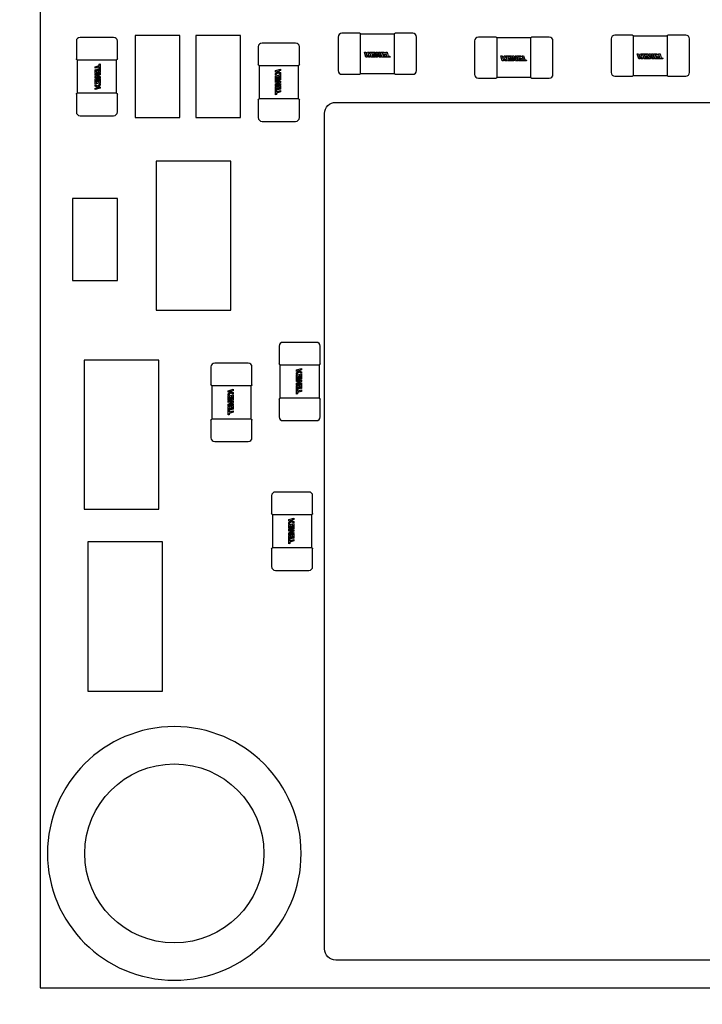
# Model space of a CAD drawing. Header units: millimetres. Extents: x 4 to 585, y 130 to 416.
# Tile 22 of 100: x 319 to 328, y 148 to 162. Entities that reach past the tile are written whole.
import ezdxf

# ---------------------------------------------------------------- set-up
doc = ezdxf.new("R2010")
doc.units = ezdxf.units.MM
doc.header["$LTSCALE"] = 0.75
doc.layers.add('Dimensions', color=7, linetype='Continuous', lineweight=13)
doc.layers.add('Visible', color=7, linetype='Continuous', lineweight=25)
doc.styles.get("Standard").update_dxf_attribs({"font": 'cour.ttf'})
doc.dimstyles.new('ISO-25', dxfattribs={"dimtxt": 2.5, "dimasz": 2.5, "dimexe": 1.5, "dimexo": 1.5, "dimgap": 1, "dimtad": 1, "dimdec": 1, "dimdsep": 46, "dimtxsty": 'Standard', "dimcen": 0, "dimclrd": 256, "dimclre": 256, "dimclrt": 256, "dimazin": 2, "dimtp": 0.1, "dimtm": 0.1, "dimtfac": 0.72, "dimtdec": 1, "dimtmove": 0, "dimatfit": 3, "dimfxl": 1, "dimarcsym": 0})

# ---------------------------------------------------------------- blocks, each defined once
blk = doc.blocks.new('*D62')
at = {"layer": 'Defpoints', "color": 0, "transparency": 16777216}
for p in [(319.196398, 148.686599), (319.196398, 141.436112)]:
    blk.add_point(p, dxfattribs=at)
at = {"layer": 'Dimensions', "lineweight": -2, "transparency": 16777216}
blk.add_line((319.196398, 147.186599), (319.196398, 138.788676), dxfattribs=at)
at = {"layer": 'Dimensions', "transparency": 16777216, "insert": (316.791484, 139.612394), "char_height": 2.5, "attachment_point": 5, "rotation": 90}
blk.add_mtext('0', dxfattribs=at)
blk = doc.blocks.new('*D63')
at = {"layer": 'Defpoints', "color": 0, "transparency": 16777216}
for p in [(311.660402, 148.686599), (319.196398, 148.686599)]:
    blk.add_point(p, dxfattribs=at)
at = {"layer": 'Dimensions', "lineweight": -2, "transparency": 16777216}
blk.add_line((317.696398, 148.686599), (309.012966, 148.686599), dxfattribs=at)
at = {"layer": 'Dimensions', "transparency": 16777216, "insert": (309.836684, 151.091513), "char_height": 2.5, "attachment_point": 5}
blk.add_mtext('0', dxfattribs=at)
blk = doc.blocks.new('*D64')
at = {"layer": 'Defpoints', "color": 0, "transparency": 16777216}
for p in [(354.890398, 150.917599), (354.890398, 140.978859)]:
    blk.add_point(p, dxfattribs=at)
at = {"layer": 'Dimensions', "lineweight": -2, "transparency": 16777216}
blk.add_line((354.890398, 149.417599), (354.890398, 130.41903), dxfattribs=at)
at = {"layer": 'Dimensions', "transparency": 16777216, "insert": (352.485484, 135.198944), "char_height": 2.5, "attachment_point": 5, "rotation": 90}
blk.add_mtext('35.7', dxfattribs=at)
blk = doc.blocks.new('*D65')
at = {"layer": 'Defpoints', "color": 0, "transparency": 16777216}
for p in [(354.890398, 150.917599), (374.653969, 150.917599)]:
    blk.add_point(p, dxfattribs=at)
at = {"layer": 'Dimensions', "lineweight": -2, "transparency": 16777216}
blk.add_line((356.390398, 150.917599), (382.641149, 150.917599), dxfattribs=at)
at = {"layer": 'Dimensions', "transparency": 16777216, "insert": (379.147559, 153.322513), "char_height": 2.5, "attachment_point": 5}
blk.add_mtext('2.2', dxfattribs=at)
blk = doc.blocks.new('*D66')
at = {"layer": 'Defpoints', "color": 0, "transparency": 16777216}
for p in [(365.906998, 168.828999), (374.653969, 168.828999)]:
    blk.add_point(p, dxfattribs=at)
at = {"layer": 'Dimensions', "lineweight": -2, "transparency": 16777216}
blk.add_line((367.406998, 168.828999), (385.303542, 168.828999), dxfattribs=at)
at = {"layer": 'Dimensions', "transparency": 16777216, "insert": (380.478756, 171.233913), "char_height": 2.5, "attachment_point": 5}
blk.add_mtext('20.1', dxfattribs=at)
blk = doc.blocks.new('*D67')
at = {"layer": 'Defpoints', "color": 0, "transparency": 16777216}
for p in [(365.906998, 184.577273), (365.906998, 168.828999)]:
    blk.add_point(p, dxfattribs=at)
at = {"layer": 'Dimensions', "lineweight": -2, "transparency": 16777216}
blk.add_line((365.906998, 170.328999), (365.906998, 195.096504), dxfattribs=at)
at = {"layer": 'Dimensions', "transparency": 16777216, "insert": (363.502084, 190.336888), "char_height": 2.5, "attachment_point": 5, "rotation": 90}
blk.add_mtext('46.7', dxfattribs=at)
blk = doc.blocks.new('*D68')
at = {"layer": 'Defpoints', "color": 0, "transparency": 16777216}
for p in [(352.154398, 184.577273), (352.154398, 178.958599)]:
    blk.add_point(p, dxfattribs=at)
at = {"layer": 'Dimensions', "lineweight": -2, "transparency": 16777216}
blk.add_line((352.154398, 180.458599), (352.154398, 189.976846), dxfattribs=at)
at = {"layer": 'Dimensions', "transparency": 16777216, "insert": (349.749484, 187.777059), "char_height": 2.5, "attachment_point": 5, "rotation": 90}
blk.add_mtext('33', dxfattribs=at)
blk = doc.blocks.new('*D69')
at = {"layer": 'Defpoints', "color": 0, "transparency": 16777216}
for p in [(352.154398, 178.958599), (374.653969, 178.958599)]:
    blk.add_point(p, dxfattribs=at)
at = {"layer": 'Dimensions', "lineweight": -2, "transparency": 16777216}
blk.add_line((353.654398, 178.958599), (385.305679, 178.958599), dxfattribs=at)
at = {"layer": 'Dimensions', "transparency": 16777216, "insert": (380.479824, 181.363513), "char_height": 2.5, "attachment_point": 5}
blk.add_mtext('30.3', dxfattribs=at)

msp = doc.modelspace()

# ---------------------------------------------------------------- linework, layer by layer
at = {"layer": 'Visible'}
for p, q in [((319.196, 178.167, 1.529), (319.196, 148.687, 1.529)), ((323.481, 161.484, 2.055), (323.243, 161.484, 2.055)), ((323.943, 161.473, 2.043), (323.493, 161.473, 2.043)), ((324.193, 161.484, 2.055), (323.955, 161.484, 2.055)), ((319.683, 161.379, 2.055), (319.683, 161.141, 2.055)), ((320.183, 161.429, 2.055), (319.733, 161.429, 2.055)), ((320.233, 161.141, 2.055), (320.233, 161.379, 2.055)), ((321.071, 161.454, 2.105), (320.471, 161.454, 2.105)), ((320.471, 161.454, 2.105), (320.471, 160.354, 2.105)), ((321.071, 160.354, 2.105), (321.071, 161.454, 2.105)), ((321.884, 161.454, 2.105), (321.284, 161.454, 2.105)), ((321.284, 161.454, 2.105), (321.284, 160.354, 2.105)), ((321.884, 160.354, 2.105), (321.884, 161.454, 2.105)), ((322.622, 161.353, 2.055), (322.172, 161.353, 2.055)), ((323.193, 161.434, 2.055), (323.193, 160.984, 2.055)), ((323.493, 161.433, 2.093), (323.493, 161.434, 2.093)), ((323.493, 160.995, 2.094), (323.493, 161.423, 2.094)), ((323.943, 161.434, 2.093), (323.943, 161.433, 2.093)), ((323.943, 161.423, 2.094), (323.943, 160.995, 2.094)), ((324.243, 160.984, 2.055), (324.243, 161.434, 2.055)), ((325.021, 161.383, 2.055), (325.021, 160.933, 2.055)), ((325.309, 161.433, 2.055), (325.071, 161.433, 2.055)), ((325.771, 161.422, 2.043), (325.321, 161.422, 2.043)), ((325.321, 161.382, 2.093), (325.321, 161.383, 2.093)), ((325.321, 160.944, 2.094), (325.321, 161.372, 2.094)), ((325.771, 161.383, 2.093), (325.771, 161.382, 2.093)), ((325.771, 161.372, 2.094), (325.771, 160.944, 2.094)), ((326.021, 161.433, 2.055), (325.783, 161.433, 2.055)), ((326.071, 160.933, 2.055), (326.071, 161.383, 2.055)), ((326.85, 161.408, 2.055), (326.85, 160.958, 2.055)), ((327.138, 161.458, 2.055), (326.9, 161.458, 2.055)), ((327.6, 161.447, 2.043), (327.15, 161.447, 2.043)), ((327.15, 161.407, 2.093), (327.15, 161.408, 2.093)), ((327.15, 160.969, 2.094), (327.15, 161.397, 2.094)), ((327.6, 161.408, 2.093), (327.6, 161.407, 2.093)), ((327.6, 161.397, 2.094), (327.6, 160.969, 2.094)), ((327.85, 161.458, 2.055), (327.612, 161.458, 2.055)), ((327.9, 160.958, 2.055), (327.9, 161.408, 2.055)), ((322.122, 161.303, 2.055), (322.122, 161.065, 2.055)), ((322.672, 161.065, 2.055), (322.672, 161.303, 2.055)), ((323.562, 161.165, 2.096), (323.543, 161.233, 2.096)), ((323.543, 161.233, 2.096), (323.562, 161.233, 2.096)), ((323.562, 161.233, 2.096), (323.572, 161.196, 2.096)), ((323.572, 161.196, 2.096), (323.587, 161.233, 2.096)), ((323.587, 161.233, 2.096), (323.607, 161.233, 2.096)), ((323.607, 161.233, 2.096), (323.592, 161.196, 2.096)), ((323.615, 161.233, 2.096), (323.688, 161.233, 2.096)), ((323.634, 161.165, 2.096), (323.615, 161.233, 2.096)), ((323.638, 161.22, 2.096), (323.643, 161.203, 2.096)), ((323.675, 161.22, 2.096), (323.638, 161.22, 2.096)), ((323.643, 161.203, 2.096), (323.671, 161.203, 2.096)), ((323.671, 161.203, 2.096), (323.675, 161.191, 2.096)), ((323.691, 161.165, 2.096), (323.675, 161.22, 2.096)), ((323.688, 161.233, 2.096), (323.705, 161.173, 2.096)), ((323.701, 161.233, 2.096), (323.719, 161.233, 2.096)), ((323.705, 161.173, 2.096), (323.701, 161.233, 2.096)), ((323.716, 161.214, 2.096), (323.719, 161.165, 2.096)), ((323.741, 161.165, 2.096), (323.716, 161.214, 2.096)), ((323.719, 161.233, 2.096), (323.751, 161.173, 2.096)), ((323.734, 161.233, 2.096), (323.751, 161.233, 2.096)), ((323.751, 161.173, 2.096), (323.734, 161.233, 2.096)), ((323.751, 161.233, 2.096), (323.77, 161.165, 2.096)), ((323.759, 161.233, 2.096), (323.81, 161.233, 2.096)), ((323.778, 161.165, 2.096), (323.759, 161.233, 2.096)), ((323.782, 161.22, 2.096), (323.787, 161.203, 2.096)), ((323.814, 161.22, 2.096), (323.782, 161.22, 2.096)), ((323.787, 161.203, 2.096), (323.816, 161.203, 2.096)), ((323.81, 161.233, 2.096), (323.814, 161.22, 2.096)), ((323.816, 161.203, 2.096), (323.819, 161.191, 2.096)), ((323.83, 161.233, 2.096), (323.849, 161.233, 2.096)), ((323.845, 161.178, 2.096), (323.83, 161.233, 2.096)), ((323.849, 161.233, 2.096), (323.864, 161.178, 2.096)), ((327.22, 161.14, 2.096), (327.2, 161.207, 2.096)), ((327.2, 161.207, 2.096), (327.219, 161.207, 2.096)), ((327.219, 161.207, 2.096), (327.23, 161.171, 2.096)), ((327.23, 161.171, 2.096), (327.245, 161.207, 2.096)), ((327.245, 161.207, 2.096), (327.265, 161.207, 2.096)), ((327.265, 161.207, 2.096), (327.25, 161.171, 2.096)), ((327.273, 161.207, 2.096), (327.345, 161.207, 2.096)), ((327.292, 161.14, 2.096), (327.273, 161.207, 2.096)), ((327.345, 161.207, 2.096), (327.362, 161.147, 2.096)), ((327.359, 161.207, 2.096), (327.377, 161.207, 2.096)), ((327.362, 161.147, 2.096), (327.359, 161.207, 2.096)), ((327.377, 161.207, 2.096), (327.409, 161.147, 2.096)), ((327.391, 161.207, 2.096), (327.409, 161.207, 2.096)), ((327.409, 161.147, 2.096), (327.391, 161.207, 2.096)), ((327.409, 161.207, 2.096), (327.428, 161.14, 2.096)), ((327.417, 161.207, 2.096), (327.468, 161.207, 2.096)), ((327.436, 161.14, 2.096), (327.417, 161.207, 2.096)), ((327.468, 161.207, 2.096), (327.471, 161.195, 2.096)), ((327.487, 161.207, 2.096), (327.506, 161.207, 2.096)), ((327.503, 161.153, 2.096), (327.487, 161.207, 2.096)), ((327.506, 161.207, 2.096), (327.522, 161.153, 2.096)), ((319.694, 161.129, 2.043), (319.694, 160.679, 2.043)), ((319.733, 161.129, 2.093), (319.734, 161.129, 2.093)), ((319.744, 161.129, 2.094), (320.172, 161.129, 2.094)), ((319.989, 161.069, 2.096), (320.002, 161.073, 2.096)), ((319.989, 161.051, 2.096), (319.989, 161.069, 2.096)), ((320.002, 161.073, 2.096), (320.002, 160.965, 2.096)), ((320.182, 161.129, 2.093), (320.183, 161.129, 2.093)), ((320.222, 160.679, 2.043), (320.222, 161.129, 2.043)), ((323.581, 161.165, 2.096), (323.562, 161.165, 2.096)), ((323.573, 161.194, 2.096), (323.581, 161.165, 2.096)), ((323.602, 161.165, 2.096), (323.573, 161.194, 2.096)), ((323.592, 161.196, 2.096), (323.624, 161.165, 2.096)), ((323.624, 161.165, 2.096), (323.602, 161.165, 2.096)), ((323.684, 161.165, 2.096), (323.634, 161.165, 2.096)), ((323.646, 161.191, 2.096), (323.65, 161.178, 2.096)), ((323.675, 161.191, 2.096), (323.646, 161.191, 2.096)), ((323.65, 161.178, 2.096), (323.68, 161.178, 2.096)), ((323.68, 161.178, 2.096), (323.684, 161.165, 2.096)), ((323.719, 161.165, 2.096), (323.691, 161.165, 2.096)), ((323.77, 161.165, 2.096), (323.741, 161.165, 2.096)), ((323.887, 161.165, 2.096), (323.778, 161.165, 2.096)), ((323.79, 161.191, 2.096), (323.794, 161.178, 2.096)), ((323.819, 161.191, 2.096), (323.79, 161.191, 2.096)), ((323.794, 161.178, 2.096), (323.825, 161.178, 2.096)), ((323.825, 161.178, 2.096), (323.845, 161.178, 2.096)), ((323.864, 161.178, 2.096), (323.883, 161.178, 2.096)), ((323.883, 161.178, 2.096), (323.887, 161.165, 2.096)), ((325.391, 161.115, 2.096), (325.371, 161.182, 2.096)), ((325.371, 161.182, 2.096), (325.391, 161.182, 2.096)), ((325.391, 161.182, 2.096), (325.401, 161.145, 2.096)), ((325.41, 161.115, 2.096), (325.391, 161.115, 2.096)), ((325.401, 161.145, 2.096), (325.416, 161.182, 2.096)), ((325.402, 161.143, 2.096), (325.41, 161.115, 2.096)), ((325.43, 161.115, 2.096), (325.402, 161.143, 2.096)), ((325.416, 161.182, 2.096), (325.436, 161.182, 2.096)), ((325.436, 161.182, 2.096), (325.421, 161.145, 2.096)), ((325.421, 161.145, 2.096), (325.452, 161.115, 2.096)), ((325.452, 161.115, 2.096), (325.43, 161.115, 2.096)), ((325.444, 161.182, 2.096), (325.516, 161.182, 2.096)), ((325.463, 161.115, 2.096), (325.444, 161.182, 2.096)), ((325.513, 161.115, 2.096), (325.463, 161.115, 2.096)), ((325.467, 161.169, 2.096), (325.471, 161.152, 2.096)), ((325.504, 161.169, 2.096), (325.467, 161.169, 2.096)), ((325.471, 161.152, 2.096), (325.5, 161.152, 2.096)), ((325.475, 161.14, 2.096), (325.479, 161.127, 2.096)), ((325.504, 161.14, 2.096), (325.475, 161.14, 2.096)), ((325.479, 161.127, 2.096), (325.509, 161.127, 2.096)), ((325.5, 161.152, 2.096), (325.504, 161.14, 2.096)), ((325.52, 161.115, 2.096), (325.504, 161.169, 2.096)), ((325.509, 161.127, 2.096), (325.513, 161.115, 2.096)), ((325.516, 161.182, 2.096), (325.534, 161.122, 2.096)), ((325.548, 161.115, 2.096), (325.52, 161.115, 2.096)), ((325.53, 161.182, 2.096), (325.548, 161.182, 2.096)), ((325.534, 161.122, 2.096), (325.53, 161.182, 2.096)), ((325.545, 161.163, 2.096), (325.548, 161.115, 2.096)), ((325.57, 161.115, 2.096), (325.545, 161.163, 2.096)), ((325.548, 161.182, 2.096), (325.58, 161.122, 2.096)), ((325.563, 161.182, 2.096), (325.58, 161.182, 2.096)), ((325.58, 161.122, 2.096), (325.563, 161.182, 2.096)), ((325.599, 161.115, 2.096), (325.57, 161.115, 2.096)), ((325.58, 161.182, 2.096), (325.599, 161.115, 2.096)), ((325.588, 161.182, 2.096), (325.639, 161.182, 2.096)), ((325.607, 161.115, 2.096), (325.588, 161.182, 2.096)), ((325.715, 161.115, 2.096), (325.607, 161.115, 2.096)), ((325.611, 161.169, 2.096), (325.615, 161.152, 2.096)), ((325.642, 161.169, 2.096), (325.611, 161.169, 2.096)), ((325.615, 161.152, 2.096), (325.644, 161.152, 2.096)), ((325.619, 161.14, 2.096), (325.623, 161.127, 2.096)), ((325.648, 161.14, 2.096), (325.619, 161.14, 2.096)), ((325.623, 161.127, 2.096), (325.654, 161.128, 2.096)), ((325.639, 161.182, 2.096), (325.642, 161.169, 2.096)), ((325.644, 161.152, 2.096), (325.648, 161.14, 2.096)), ((325.654, 161.128, 2.096), (325.674, 161.128, 2.096)), ((325.658, 161.182, 2.096), (325.678, 161.182, 2.096)), ((325.674, 161.128, 2.096), (325.658, 161.182, 2.096)), ((325.678, 161.182, 2.096), (325.693, 161.128, 2.096)), ((325.693, 161.128, 2.096), (325.712, 161.128, 2.096)), ((325.712, 161.128, 2.096), (325.715, 161.115, 2.096)), ((327.239, 161.14, 2.096), (327.22, 161.14, 2.096)), ((327.231, 161.169, 2.096), (327.239, 161.14, 2.096)), ((327.259, 161.14, 2.096), (327.231, 161.169, 2.096)), ((327.25, 161.171, 2.096), (327.281, 161.14, 2.096)), ((327.281, 161.14, 2.096), (327.259, 161.14, 2.096)), ((327.342, 161.14, 2.096), (327.292, 161.14, 2.096)), ((327.295, 161.195, 2.096), (327.3, 161.178, 2.096)), ((327.333, 161.195, 2.096), (327.295, 161.195, 2.096)), ((327.3, 161.178, 2.096), (327.329, 161.178, 2.096)), ((327.304, 161.165, 2.096), (327.307, 161.153, 2.096)), ((327.333, 161.165, 2.096), (327.304, 161.165, 2.096)), ((327.307, 161.153, 2.096), (327.338, 161.153, 2.096)), ((327.329, 161.178, 2.096), (327.333, 161.165, 2.096)), ((327.348, 161.14, 2.096), (327.333, 161.195, 2.096)), ((327.338, 161.153, 2.096), (327.342, 161.14, 2.096)), ((327.377, 161.14, 2.096), (327.348, 161.14, 2.096)), ((327.374, 161.188, 2.096), (327.377, 161.14, 2.096)), ((327.398, 161.14, 2.096), (327.374, 161.188, 2.096)), ((327.428, 161.14, 2.096), (327.398, 161.14, 2.096)), ((327.544, 161.14, 2.096), (327.436, 161.14, 2.096)), ((327.439, 161.195, 2.096), (327.444, 161.178, 2.096)), ((327.471, 161.195, 2.096), (327.439, 161.195, 2.096)), ((327.444, 161.178, 2.096), (327.473, 161.178, 2.096)), ((327.448, 161.165, 2.096), (327.451, 161.153, 2.096)), ((327.477, 161.165, 2.096), (327.448, 161.165, 2.096)), ((327.451, 161.153, 2.096), (327.482, 161.153, 2.096)), ((327.473, 161.178, 2.096), (327.477, 161.165, 2.096)), ((327.482, 161.153, 2.096), (327.503, 161.153, 2.096)), ((327.522, 161.153, 2.096), (327.54, 161.153, 2.096)), ((327.54, 161.153, 2.096), (327.544, 161.14, 2.096)), ((319.934, 161.035, 2.096), (319.989, 161.051, 2.096)), ((319.934, 161.016, 2.096), (319.934, 161.035, 2.096)), ((319.989, 161.032, 2.096), (319.934, 161.016, 2.096)), ((319.934, 160.996, 2.096), (319.947, 161, 2.096)), ((319.934, 160.945, 2.096), (319.934, 160.996, 2.096)), ((320.002, 160.965, 2.096), (319.934, 160.945, 2.096)), ((319.934, 160.937, 2.096), (320.002, 160.957, 2.096)), ((319.995, 160.938, 2.096), (319.934, 160.92, 2.096)), ((319.934, 160.906, 2.096), (319.995, 160.938, 2.096)), ((319.934, 160.92, 2.096), (319.934, 160.937, 2.096)), ((319.947, 161, 2.096), (319.947, 160.968, 2.096)), ((319.947, 160.968, 2.096), (319.964, 160.973, 2.096)), ((319.964, 161.002, 2.096), (319.976, 161.006, 2.096)), ((319.964, 160.973, 2.096), (319.964, 161.002, 2.096)), ((319.976, 161.006, 2.096), (319.976, 160.977, 2.096)), ((319.976, 160.977, 2.096), (319.989, 160.98, 2.096)), ((319.989, 161.011, 2.096), (319.989, 161.032, 2.096)), ((319.989, 160.98, 2.096), (319.989, 161.011, 2.096)), ((320.002, 160.957, 2.096), (320.002, 160.927, 2.096)), ((322.133, 161.053, 2.043), (322.133, 160.603, 2.043)), ((322.172, 161.053, 2.093), (322.173, 161.053, 2.093)), ((322.183, 161.053, 2.094), (322.611, 161.053, 2.094)), ((322.353, 160.983, 2.096), (322.421, 161.003, 2.096)), ((322.353, 160.964, 2.096), (322.353, 160.983, 2.096)), ((322.382, 160.972, 2.096), (322.353, 160.964, 2.096)), ((322.353, 160.944, 2.096), (322.382, 160.972, 2.096)), ((322.384, 160.953, 2.096), (322.353, 160.922, 2.096)), ((322.353, 160.922, 2.096), (322.353, 160.944, 2.096)), ((322.421, 160.984, 2.096), (322.384, 160.973, 2.096)), ((322.384, 160.973, 2.096), (322.421, 160.958, 2.096)), ((322.421, 160.938, 2.096), (322.384, 160.953, 2.096)), ((322.421, 161.003, 2.096), (322.421, 160.984, 2.096)), ((322.421, 160.958, 2.096), (322.421, 160.938, 2.096)), ((322.621, 161.053, 2.093), (322.622, 161.053, 2.093)), ((322.661, 160.603, 2.043), (322.661, 161.053, 2.043)), ((323.243, 160.934, 2.055), (323.481, 160.934, 2.055)), ((323.493, 160.984, 2.093), (323.493, 160.985, 2.093)), ((323.493, 160.945, 2.043), (323.943, 160.945, 2.043)), ((323.943, 160.985, 2.093), (323.943, 160.984, 2.093)), ((323.955, 160.934, 2.055), (324.193, 160.934, 2.055)), ((325.321, 160.933, 2.093), (325.321, 160.934, 2.093)), ((325.771, 160.934, 2.093), (325.771, 160.933, 2.093)), ((327.15, 160.958, 2.093), (327.15, 160.959, 2.093)), ((327.6, 160.959, 2.093), (327.6, 160.958, 2.093)), ((319.934, 160.888, 2.096), (319.934, 160.906, 2.096)), ((319.994, 160.891, 2.096), (319.934, 160.888, 2.096)), ((319.934, 160.874, 2.096), (319.994, 160.891, 2.096)), ((319.934, 160.801, 2.096), (319.934, 160.874, 2.096)), ((320.002, 160.821, 2.096), (319.934, 160.801, 2.096)), ((320.002, 160.877, 2.096), (319.947, 160.862, 2.096)), ((319.947, 160.862, 2.096), (319.947, 160.824, 2.096)), ((319.947, 160.824, 2.096), (319.964, 160.829, 2.096)), ((320.002, 160.927, 2.096), (319.954, 160.903, 2.096)), ((319.954, 160.903, 2.096), (320.002, 160.906, 2.096)), ((319.964, 160.858, 2.096), (319.976, 160.861, 2.096)), ((319.964, 160.829, 2.096), (319.964, 160.858, 2.096)), ((319.971, 160.779, 2.096), (320.002, 160.81, 2.096)), ((319.976, 160.861, 2.096), (319.976, 160.832, 2.096)), ((319.976, 160.832, 2.096), (319.989, 160.836, 2.096)), ((319.989, 160.867, 2.096), (320.002, 160.87, 2.096)), ((319.989, 160.836, 2.096), (319.989, 160.867, 2.096)), ((320.002, 160.906, 2.096), (320.002, 160.877, 2.096)), ((320.002, 160.87, 2.096), (320.002, 160.821, 2.096)), ((320.002, 160.81, 2.096), (320.002, 160.788, 2.096)), ((322.353, 160.911, 2.096), (322.421, 160.93, 2.096)), ((322.353, 160.861, 2.096), (322.353, 160.911, 2.096)), ((322.353, 160.855, 2.096), (322.408, 160.87, 2.096)), ((322.366, 160.865, 2.096), (322.353, 160.861, 2.096)), ((322.353, 160.826, 2.096), (322.353, 160.855, 2.096)), ((322.402, 160.829, 2.096), (322.353, 160.826, 2.096)), ((322.353, 160.805, 2.096), (322.402, 160.829, 2.096)), ((322.353, 160.775, 2.096), (322.353, 160.805, 2.096)), ((322.421, 160.858, 2.096), (322.361, 160.841, 2.096)), ((322.361, 160.841, 2.096), (322.421, 160.844, 2.096)), ((322.421, 160.826, 2.096), (322.361, 160.794, 2.096)), ((322.361, 160.794, 2.096), (322.421, 160.812, 2.096)), ((322.379, 160.899, 2.096), (322.366, 160.896, 2.096)), ((322.366, 160.896, 2.096), (322.366, 160.865, 2.096)), ((322.379, 160.87, 2.096), (322.379, 160.899, 2.096)), ((322.391, 160.874, 2.096), (322.379, 160.87, 2.096)), ((322.408, 160.908, 2.096), (322.391, 160.903, 2.096)), ((322.391, 160.903, 2.096), (322.391, 160.874, 2.096)), ((322.408, 160.87, 2.096), (322.408, 160.908, 2.096)), ((322.421, 160.93, 2.096), (322.421, 160.858, 2.096)), ((322.421, 160.844, 2.096), (322.421, 160.826, 2.096)), ((322.421, 160.812, 2.096), (322.421, 160.794, 2.096)), ((325.071, 160.883, 2.055), (325.309, 160.883, 2.055)), ((325.321, 160.894, 2.043), (325.771, 160.894, 2.043)), ((325.783, 160.883, 2.055), (326.021, 160.883, 2.055)), ((326.9, 160.908, 2.055), (327.138, 160.908, 2.055)), ((327.15, 160.919, 2.043), (327.6, 160.919, 2.043)), ((327.612, 160.908, 2.055), (327.85, 160.908, 2.055)), ((319.734, 160.679, 2.093), (319.733, 160.679, 2.093)), ((320.172, 160.679, 2.094), (319.744, 160.679, 2.094)), ((319.934, 160.794, 2.096), (319.971, 160.779, 2.096)), ((319.934, 160.773, 2.096), (319.934, 160.794, 2.096)), ((319.971, 160.759, 2.096), (319.934, 160.773, 2.096)), ((319.934, 160.748, 2.096), (319.971, 160.759, 2.096)), ((320.002, 160.748, 2.096), (319.934, 160.729, 2.096)), ((319.934, 160.729, 2.096), (319.934, 160.748, 2.096)), ((320.002, 160.788, 2.096), (319.973, 160.759, 2.096)), ((319.973, 160.759, 2.096), (320.002, 160.768, 2.096)), ((320.002, 160.768, 2.096), (320.002, 160.748, 2.096)), ((320.183, 160.679, 2.093), (320.182, 160.679, 2.093)), ((322.421, 160.794, 2.096), (322.353, 160.775, 2.096)), ((322.353, 160.767, 2.096), (322.421, 160.786, 2.096)), ((322.353, 160.659, 2.096), (322.353, 160.767, 2.096)), ((322.379, 160.755, 2.096), (322.366, 160.752, 2.096)), ((322.366, 160.752, 2.096), (322.366, 160.721, 2.096)), ((322.366, 160.721, 2.096), (322.366, 160.7, 2.096)), ((322.366, 160.7, 2.096), (322.421, 160.716, 2.096)), ((322.421, 160.697, 2.096), (322.366, 160.681, 2.096)), ((322.366, 160.681, 2.096), (322.366, 160.663, 2.096)), ((322.379, 160.726, 2.096), (322.379, 160.755, 2.096)), ((322.391, 160.73, 2.096), (322.379, 160.726, 2.096)), ((322.408, 160.764, 2.096), (322.391, 160.759, 2.096)), ((322.391, 160.759, 2.096), (322.391, 160.73, 2.096)), ((322.408, 160.732, 2.096), (322.408, 160.764, 2.096)), ((322.421, 160.735, 2.096), (322.408, 160.732, 2.096)), ((322.421, 160.786, 2.096), (322.421, 160.735, 2.096)), ((322.421, 160.716, 2.096), (322.421, 160.697, 2.096)), ((319.683, 160.667, 2.055), (319.683, 160.429, 2.055)), ((320.233, 160.429, 2.055), (320.233, 160.667, 2.055)), ((322.122, 160.591, 2.055), (322.122, 160.353, 2.055)), ((322.173, 160.603, 2.093), (322.172, 160.603, 2.093)), ((322.611, 160.603, 2.094), (322.183, 160.603, 2.094)), ((322.366, 160.663, 2.096), (322.353, 160.659, 2.096)), ((322.622, 160.603, 2.093), (322.621, 160.603, 2.093)), ((322.672, 160.353, 2.055), (322.672, 160.591, 2.055)), ((323.159, 160.558, 2.805), (335.859, 160.558, 2.805)), ((323.009, 149.208, 2.805), (323.009, 160.408, 2.805)), ((319.733, 160.379, 2.055), (320.183, 160.379, 2.055)), ((320.471, 160.354, 2.105), (321.071, 160.354, 2.105)), ((321.284, 160.354, 2.105), (321.884, 160.354, 2.105)), ((322.172, 160.303, 2.055), (322.622, 160.303, 2.055)), ((321.754, 159.77, 2.105), (320.754, 159.77, 2.105)), ((320.754, 159.77, 2.105), (320.754, 157.77, 2.105)), ((321.754, 157.77, 2.105), (321.754, 159.77, 2.105)), ((320.233, 159.27, 2.105), (319.633, 159.27, 2.105)), ((319.633, 159.27, 2.105), (319.633, 158.17, 2.105)), ((320.233, 158.17, 2.105), (320.233, 159.27, 2.105)), ((319.633, 158.17, 2.105), (320.233, 158.17, 2.105)), ((320.754, 157.77, 2.105), (321.754, 157.77, 2.105)), ((322.401, 157.29, 2.055), (322.401, 157.052, 2.055)), ((322.901, 157.34, 2.055), (322.451, 157.34, 2.055)), ((322.951, 157.052, 2.055), (322.951, 157.29, 2.055)), ((320.789, 157.103, 2.105), (319.789, 157.103, 2.105)), ((319.789, 157.103, 2.105), (319.789, 155.103, 2.105)), ((320.789, 155.103, 2.105), (320.789, 157.103, 2.105)), ((321.487, 157.01, 2.055), (321.487, 156.772, 2.055)), ((321.987, 157.06, 2.055), (321.537, 157.06, 2.055)), ((322.037, 156.772, 2.055), (322.037, 157.01, 2.055)), ((322.412, 157.04, 2.043), (322.412, 156.59, 2.043)), ((322.451, 157.04, 2.093), (322.452, 157.04, 2.093)), ((322.462, 157.04, 2.094), (322.89, 157.04, 2.094)), ((322.633, 156.97, 2.096), (322.7, 156.99, 2.096)), ((322.7, 156.99, 2.096), (322.7, 156.97, 2.096)), ((322.9, 157.04, 2.093), (322.901, 157.04, 2.093)), ((322.94, 156.59, 2.043), (322.94, 157.04, 2.043)), ((322.633, 156.951, 2.096), (322.633, 156.97, 2.096)), ((322.662, 156.959, 2.096), (322.633, 156.951, 2.096)), ((322.633, 156.931, 2.096), (322.662, 156.959, 2.096)), ((322.664, 156.94, 2.096), (322.633, 156.908, 2.096)), ((322.633, 156.908, 2.096), (322.633, 156.931, 2.096)), ((322.633, 156.898, 2.096), (322.7, 156.917, 2.096)), ((322.633, 156.848, 2.096), (322.633, 156.898, 2.096)), ((322.633, 156.841, 2.096), (322.687, 156.857, 2.096)), ((322.646, 156.852, 2.096), (322.633, 156.848, 2.096)), ((322.633, 156.813, 2.096), (322.633, 156.841, 2.096)), ((322.7, 156.845, 2.096), (322.64, 156.827, 2.096)), ((322.658, 156.886, 2.096), (322.646, 156.882, 2.096)), ((322.646, 156.882, 2.096), (322.646, 156.852, 2.096)), ((322.658, 156.857, 2.096), (322.658, 156.886, 2.096)), ((322.671, 156.861, 2.096), (322.658, 156.857, 2.096)), ((322.7, 156.97, 2.096), (322.664, 156.96, 2.096)), ((322.664, 156.96, 2.096), (322.7, 156.945, 2.096)), ((322.7, 156.925, 2.096), (322.664, 156.94, 2.096)), ((322.687, 156.894, 2.096), (322.671, 156.89, 2.096)), ((322.671, 156.89, 2.096), (322.671, 156.861, 2.096)), ((322.687, 156.857, 2.096), (322.687, 156.894, 2.096)), ((322.7, 156.945, 2.096), (322.7, 156.925, 2.096)), ((322.7, 156.917, 2.096), (322.7, 156.845, 2.096)), ((321.498, 156.76, 2.043), (321.498, 156.31, 2.043)), ((321.537, 156.76, 2.093), (321.538, 156.76, 2.093)), ((321.548, 156.76, 2.094), (321.976, 156.76, 2.094)), ((321.718, 156.691, 2.096), (321.786, 156.71, 2.096)), ((321.786, 156.71, 2.096), (321.786, 156.691, 2.096)), ((321.986, 156.76, 2.093), (321.987, 156.76, 2.093)), ((322.026, 156.31, 2.043), (322.026, 156.76, 2.043)), ((322.681, 156.816, 2.096), (322.633, 156.813, 2.096)), ((322.633, 156.791, 2.096), (322.681, 156.816, 2.096)), ((322.633, 156.762, 2.096), (322.633, 156.791, 2.096)), ((322.7, 156.781, 2.096), (322.633, 156.762, 2.096)), ((322.633, 156.754, 2.096), (322.7, 156.773, 2.096)), ((322.633, 156.646, 2.096), (322.633, 156.754, 2.096)), ((322.64, 156.827, 2.096), (322.7, 156.831, 2.096)), ((322.7, 156.813, 2.096), (322.64, 156.781, 2.096)), ((322.64, 156.781, 2.096), (322.7, 156.798, 2.096)), ((322.658, 156.742, 2.096), (322.646, 156.738, 2.096)), ((322.646, 156.738, 2.096), (322.646, 156.707, 2.096)), ((322.658, 156.713, 2.096), (322.658, 156.742, 2.096)), ((322.671, 156.717, 2.096), (322.658, 156.713, 2.096)), ((322.687, 156.75, 2.096), (322.671, 156.746, 2.096)), ((322.671, 156.746, 2.096), (322.671, 156.717, 2.096)), ((322.687, 156.719, 2.096), (322.687, 156.75, 2.096)), ((322.7, 156.722, 2.096), (322.687, 156.719, 2.096)), ((322.7, 156.831, 2.096), (322.7, 156.813, 2.096)), ((322.7, 156.798, 2.096), (322.7, 156.781, 2.096)), ((322.7, 156.773, 2.096), (322.7, 156.722, 2.096)), ((321.718, 156.672, 2.096), (321.718, 156.691, 2.096)), ((321.747, 156.68, 2.096), (321.718, 156.672, 2.096)), ((321.718, 156.651, 2.096), (321.747, 156.68, 2.096)), ((321.749, 156.661, 2.096), (321.718, 156.629, 2.096)), ((321.718, 156.629, 2.096), (321.718, 156.651, 2.096)), ((321.718, 156.618, 2.096), (321.786, 156.638, 2.096)), ((321.718, 156.569, 2.096), (321.718, 156.618, 2.096)), ((321.718, 156.562, 2.096), (321.773, 156.578, 2.096)), ((321.744, 156.607, 2.096), (321.731, 156.603, 2.096)), ((321.731, 156.603, 2.096), (321.731, 156.572, 2.096)), ((321.744, 156.578, 2.096), (321.744, 156.607, 2.096)), ((321.756, 156.581, 2.096), (321.744, 156.578, 2.096)), ((321.786, 156.691, 2.096), (321.749, 156.681, 2.096)), ((321.749, 156.681, 2.096), (321.786, 156.666, 2.096)), ((321.786, 156.645, 2.096), (321.749, 156.661, 2.096)), ((321.773, 156.615, 2.096), (321.756, 156.61, 2.096)), ((321.756, 156.61, 2.096), (321.756, 156.581, 2.096)), ((321.773, 156.578, 2.096), (321.773, 156.615, 2.096)), ((321.786, 156.666, 2.096), (321.786, 156.645, 2.096)), ((321.786, 156.638, 2.096), (321.786, 156.565, 2.096)), ((322.401, 156.578, 2.055), (322.401, 156.34, 2.055)), ((322.452, 156.59, 2.093), (322.451, 156.59, 2.093)), ((322.89, 156.59, 2.094), (322.462, 156.59, 2.094)), ((322.646, 156.649, 2.096), (322.633, 156.646, 2.096)), ((322.646, 156.707, 2.096), (322.646, 156.687, 2.096)), ((322.646, 156.687, 2.096), (322.7, 156.703, 2.096)), ((322.7, 156.683, 2.096), (322.646, 156.668, 2.096)), ((322.646, 156.668, 2.096), (322.646, 156.649, 2.096)), ((322.7, 156.703, 2.096), (322.7, 156.683, 2.096)), ((322.901, 156.59, 2.093), (322.9, 156.59, 2.093)), ((322.951, 156.34, 2.055), (322.951, 156.578, 2.055)), ((321.731, 156.572, 2.096), (321.718, 156.569, 2.096)), ((321.718, 156.533, 2.096), (321.718, 156.562, 2.096)), ((321.767, 156.537, 2.096), (321.718, 156.533, 2.096)), ((321.718, 156.512, 2.096), (321.767, 156.537, 2.096)), ((321.718, 156.482, 2.096), (321.718, 156.512, 2.096)), ((321.786, 156.502, 2.096), (321.718, 156.482, 2.096)), ((321.718, 156.474, 2.096), (321.786, 156.494, 2.096)), ((321.718, 156.366, 2.096), (321.718, 156.474, 2.096)), ((321.786, 156.565, 2.096), (321.726, 156.548, 2.096)), ((321.726, 156.548, 2.096), (321.786, 156.551, 2.096)), ((321.786, 156.533, 2.096), (321.726, 156.502, 2.096)), ((321.726, 156.502, 2.096), (321.786, 156.519, 2.096)), ((321.744, 156.463, 2.096), (321.731, 156.459, 2.096)), ((321.731, 156.459, 2.096), (321.731, 156.428, 2.096)), ((321.744, 156.434, 2.096), (321.744, 156.463, 2.096)), ((321.773, 156.471, 2.096), (321.756, 156.466, 2.096)), ((321.756, 156.466, 2.096), (321.756, 156.437, 2.096)), ((321.773, 156.439, 2.096), (321.773, 156.471, 2.096)), ((321.786, 156.551, 2.096), (321.786, 156.533, 2.096)), ((321.786, 156.519, 2.096), (321.786, 156.502, 2.096)), ((321.786, 156.494, 2.096), (321.786, 156.443, 2.096)), ((321.731, 156.37, 2.096), (321.718, 156.366, 2.096)), ((321.731, 156.428, 2.096), (321.731, 156.408, 2.096)), ((321.731, 156.408, 2.096), (321.786, 156.423, 2.096)), ((321.786, 156.404, 2.096), (321.731, 156.388, 2.096)), ((321.731, 156.388, 2.096), (321.731, 156.37, 2.096)), ((321.756, 156.437, 2.096), (321.744, 156.434, 2.096)), ((321.786, 156.443, 2.096), (321.773, 156.439, 2.096)), ((321.786, 156.423, 2.096), (321.786, 156.404, 2.096)), ((321.487, 156.298, 2.055), (321.487, 156.06, 2.055)), ((321.538, 156.31, 2.093), (321.537, 156.31, 2.093)), ((321.976, 156.31, 2.094), (321.548, 156.31, 2.094)), ((321.987, 156.31, 2.093), (321.986, 156.31, 2.093)), ((322.037, 156.06, 2.055), (322.037, 156.298, 2.055)), ((322.451, 156.29, 2.055), (322.901, 156.29, 2.055)), ((321.537, 156.01, 2.055), (321.987, 156.01, 2.055)), ((322.3, 155.283, 2.055), (322.3, 155.045, 2.055)), ((322.8, 155.333, 2.055), (322.35, 155.333, 2.055)), ((322.85, 155.045, 2.055), (322.85, 155.283, 2.055)), ((319.789, 155.103, 2.105), (320.789, 155.103, 2.105)), ((322.311, 155.033, 2.043), (322.311, 154.583, 2.043)), ((322.35, 155.033, 2.093), (322.351, 155.033, 2.093)), ((322.361, 155.033, 2.094), (322.789, 155.033, 2.094)), ((322.799, 155.033, 2.093), (322.8, 155.033, 2.093)), ((322.839, 154.583, 2.043), (322.839, 155.033, 2.043)), ((322.531, 154.964, 2.096), (322.599, 154.983, 2.096)), ((322.531, 154.944, 2.096), (322.531, 154.964, 2.096)), ((322.56, 154.953, 2.096), (322.531, 154.944, 2.096)), ((322.531, 154.924, 2.096), (322.56, 154.953, 2.096)), ((322.562, 154.933, 2.096), (322.531, 154.902, 2.096)), ((322.531, 154.902, 2.096), (322.531, 154.924, 2.096)), ((322.531, 154.891, 2.096), (322.599, 154.911, 2.096)), ((322.531, 154.842, 2.096), (322.531, 154.891, 2.096)), ((322.557, 154.879, 2.096), (322.544, 154.876, 2.096)), ((322.544, 154.876, 2.096), (322.544, 154.845, 2.096)), ((322.557, 154.851, 2.096), (322.557, 154.879, 2.096)), ((322.599, 154.964, 2.096), (322.562, 154.953, 2.096)), ((322.562, 154.953, 2.096), (322.599, 154.939, 2.096)), ((322.599, 154.918, 2.096), (322.562, 154.933, 2.096)), ((322.586, 154.888, 2.096), (322.569, 154.883, 2.096)), ((322.569, 154.883, 2.096), (322.569, 154.854, 2.096)), ((322.586, 154.85, 2.096), (322.586, 154.888, 2.096)), ((322.599, 154.983, 2.096), (322.599, 154.964, 2.096)), ((322.599, 154.939, 2.096), (322.599, 154.918, 2.096)), ((322.599, 154.911, 2.096), (322.599, 154.838, 2.096)), ((322.531, 154.835, 2.096), (322.586, 154.85, 2.096)), ((322.544, 154.845, 2.096), (322.531, 154.842, 2.096)), ((322.531, 154.806, 2.096), (322.531, 154.835, 2.096)), ((322.579, 154.809, 2.096), (322.531, 154.806, 2.096)), ((322.531, 154.785, 2.096), (322.579, 154.809, 2.096)), ((322.531, 154.755, 2.096), (322.531, 154.785, 2.096)), ((322.599, 154.775, 2.096), (322.531, 154.755, 2.096)), ((322.531, 154.747, 2.096), (322.599, 154.767, 2.096)), ((322.531, 154.639, 2.096), (322.531, 154.747, 2.096)), ((322.599, 154.806, 2.096), (322.538, 154.774, 2.096)), ((322.538, 154.774, 2.096), (322.599, 154.792, 2.096)), ((322.599, 154.838, 2.096), (322.539, 154.821, 2.096)), ((322.539, 154.821, 2.096), (322.599, 154.824, 2.096)), ((322.557, 154.735, 2.096), (322.544, 154.732, 2.096)), ((322.544, 154.732, 2.096), (322.544, 154.701, 2.096)), ((322.569, 154.854, 2.096), (322.557, 154.851, 2.096)), ((322.557, 154.706, 2.096), (322.557, 154.735, 2.096)), ((322.586, 154.744, 2.096), (322.569, 154.739, 2.096)), ((322.569, 154.739, 2.096), (322.569, 154.71, 2.096)), ((322.586, 154.712, 2.096), (322.586, 154.744, 2.096)), ((322.599, 154.824, 2.096), (322.599, 154.806, 2.096)), ((322.599, 154.792, 2.096), (322.599, 154.775, 2.096)), ((322.599, 154.767, 2.096), (322.599, 154.716, 2.096)), ((320.839, 154.665, 2.105), (319.839, 154.665, 2.105)), ((319.839, 154.665, 2.105), (319.839, 152.665, 2.105)), ((320.839, 152.665, 2.105), (320.839, 154.665, 2.105)), ((322.544, 154.643, 2.096), (322.531, 154.639, 2.096)), ((322.544, 154.701, 2.096), (322.544, 154.68, 2.096)), ((322.544, 154.68, 2.096), (322.599, 154.696, 2.096)), ((322.599, 154.677, 2.096), (322.544, 154.661, 2.096)), ((322.544, 154.661, 2.096), (322.544, 154.643, 2.096)), ((322.569, 154.71, 2.096), (322.557, 154.706, 2.096)), ((322.599, 154.716, 2.096), (322.586, 154.712, 2.096)), ((322.599, 154.696, 2.096), (322.599, 154.677, 2.096)), ((322.3, 154.571, 2.055), (322.3, 154.333, 2.055)), ((322.351, 154.583, 2.093), (322.35, 154.583, 2.093)), ((322.789, 154.583, 2.094), (322.361, 154.583, 2.094)), ((322.8, 154.583, 2.093), (322.799, 154.583, 2.093)), ((322.85, 154.333, 2.055), (322.85, 154.571, 2.055)), ((322.35, 154.283, 2.055), (322.8, 154.283, 2.055)), ((319.839, 152.665, 2.105), (320.839, 152.665, 2.105)), ((335.859, 149.058, 2.805), (323.159, 149.058, 2.805)), ((319.196, 148.687, 1.529), (368.196, 148.687, 1.529))]:
    msp.add_line(p, q, dxfattribs=at)
at = {"layer": 'Visible', "extrusion": (0, 0, -1)}
msp.add_circle((-320.996, 150.487, -1.561), 1.7, dxfattribs=at)
at = {"layer": 'Visible'}
msp.add_circle((320.996, 150.487, 1.561), 1.2, dxfattribs=at)
for centre, start, end in [((323.243, 161.434, 2.055), 90, 180), ((324.193, 161.434, 2.055), 0, 90), ((319.733, 161.379, 2.055), 90, 180), ((320.183, 161.379, 2.055), 0, 90), ((322.172, 161.303, 2.055), 90, 180), ((322.622, 161.303, 2.055), 0, 90), ((325.071, 161.383, 2.055), 90, 180), ((326.021, 161.383, 2.055), 0, 90), ((326.9, 161.408, 2.055), 90, 180), ((327.85, 161.408, 2.055), 0, 90), ((323.243, 160.984, 2.055), 180, 270), ((324.193, 160.984, 2.055), 270, 360), ((326.9, 160.958, 2.055), 180, 270), ((327.85, 160.958, 2.055), 270, 360), ((325.071, 160.933, 2.055), 180, 270), ((326.021, 160.933, 2.055), 270, 360), ((319.733, 160.429, 2.055), 180, 270), ((320.183, 160.429, 2.055), 270, 0), ((322.172, 160.353, 2.055), 180, 270), ((322.622, 160.353, 2.055), 270, 0), ((322.451, 157.29, 2.055), 90, 180), ((322.901, 157.29, 2.055), 0, 90), ((321.537, 157.01, 2.055), 90, 180), ((321.987, 157.01, 2.055), 0, 90), ((322.451, 156.34, 2.055), 180, 270), ((322.901, 156.34, 2.055), 270, 0), ((321.537, 156.06, 2.055), 180, 270), ((321.987, 156.06, 2.055), 270, 0), ((322.35, 155.283, 2.055), 90, 180), ((322.8, 155.283, 2.055), 0, 90), ((322.35, 154.333, 2.055), 180, 270), ((322.8, 154.333, 2.055), 270, 0)]:
    msp.add_arc(centre, 0.05, start, end, dxfattribs=at)
at = {"layer": 'Visible', "extrusion": (0, -5.1033e-12, -1)}
for centre, start, end in [((-323.481, 161.472, -2.055), 90, 180), ((-323.955, 161.472, -2.055), 0, 90), ((-325.309, 161.421, -2.055), 90, 180), ((-325.783, 161.421, -2.055), 0, 90), ((-327.138, 161.446, -2.055), 90, 180), ((-327.612, 161.446, -2.055), 0, 90), ((-323.481, 160.946, -2.055), 180, 270), ((-323.955, 160.946, -2.055), 270, 360), ((-325.309, 160.895, -2.055), 180, 270), ((-325.783, 160.895, -2.055), 270, 360), ((-327.138, 160.92, -2.055), 180, 270), ((-327.612, 160.92, -2.055), 270, 360)]:
    msp.add_arc(centre, 0.012, start, end, dxfattribs=at)
at = {"layer": 'Visible', "extrusion": (-1, 0, 0)}
for centre, start, end in [((-161.434, 2.055, -323.493), 90, 180), ((-161.383, 2.055, -325.321), 90, 180), ((-161.408, 2.055, -327.15), 90, 180), ((-160.984, 2.055, -323.493), 0, 90), ((-160.958, 2.055, -327.15), 0, 90), ((-160.933, 2.055, -325.321), 0, 90)]:
    msp.add_arc(centre, 0.038, start, end, dxfattribs=at)
at = {"layer": 'Visible', "extrusion": (1, 0, 0)}
for centre, start, end in [((161.434, 2.055, 323.943), 360, 90), ((161.383, 2.055, 325.771), 360, 90), ((161.408, 2.055, 327.6), 360, 90), ((160.984, 2.055, 323.943), 90, 180), ((160.958, 2.055, 327.6), 90, 180), ((160.933, 2.055, 325.771), 90, 180)]:
    msp.add_arc(centre, 0.038, start, end, dxfattribs=at)
at = {"layer": 'Visible', "extrusion": (5.1033e-12, 0, -1)}
for centre, start, end in [((-319.695, 161.141, -2.055), 270, 360), ((-320.221, 161.141, -2.055), 180, 270), ((-319.695, 160.667, -2.055), 0, 90), ((-320.221, 160.667, -2.055), 90, 180)]:
    msp.add_arc(centre, 0.012, start, end, dxfattribs=at)
at = {"layer": 'Visible', "extrusion": (0, 1, 0)}
for centre, start, end in [((-319.733, 2.055, 161.129), 360, 90), ((-320.183, 2.055, 161.129), 90, 180), ((-322.172, 2.055, 161.053), 0, 90), ((-322.622, 2.055, 161.053), 90, 180), ((-322.451, 2.055, 157.04), 0, 90), ((-322.901, 2.055, 157.04), 90, 180), ((-321.537, 2.055, 156.76), 0, 90), ((-321.987, 2.055, 156.76), 90, 180), ((-322.35, 2.055, 155.033), 0, 90), ((-322.8, 2.055, 155.033), 90, 180)]:
    msp.add_arc(centre, 0.038, start, end, dxfattribs=at)
at = {"layer": 'Visible', "extrusion": (-5.1033e-12, 0, -1)}
for centre, start, end in [((-322.134, 161.065, -2.055), 270, 360), ((-322.66, 161.065, -2.055), 180, 270), ((-322.134, 160.591, -2.055), 0, 90), ((-322.66, 160.591, -2.055), 90, 180), ((-322.413, 157.052, -2.055), 270, 360), ((-322.939, 157.052, -2.055), 180, 270), ((-321.499, 156.772, -2.055), 270, 360), ((-322.025, 156.772, -2.055), 180, 270), ((-322.413, 156.578, -2.055), 0, 90), ((-322.939, 156.578, -2.055), 90, 180), ((-321.499, 156.298, -2.055), 0, 90), ((-322.025, 156.298, -2.055), 90, 180), ((-322.312, 155.045, -2.055), 270, 360), ((-322.838, 155.045, -2.055), 180, 270), ((-322.312, 154.571, -2.055), 0, 90), ((-322.838, 154.571, -2.055), 90, 180)]:
    msp.add_arc(centre, 0.012, start, end, dxfattribs=at)
at = {"layer": 'Visible', "extrusion": (0, -1, 0)}
for centre, start, end in [((319.733, 2.055, -160.679), 90, 180), ((320.183, 2.055, -160.679), 0, 90), ((322.172, 2.055, -160.603), 90, 180), ((322.622, 2.055, -160.603), 360, 90), ((322.451, 2.055, -156.59), 90, 180), ((322.901, 2.055, -156.59), 360, 90), ((321.537, 2.055, -156.31), 90, 180), ((321.987, 2.055, -156.31), 360, 90), ((322.35, 2.055, -154.583), 90, 180), ((322.8, 2.055, -154.583), 360, 90)]:
    msp.add_arc(centre, 0.038, start, end, dxfattribs=at)
at = {"layer": 'Visible', "extrusion": (0, 0, -1)}
for centre, start, end in [((-323.159, 160.408, -2.805), 0, 90), ((-323.159, 149.208, -2.805), 270, 0)]:
    msp.add_arc(centre, 0.15, start, end, dxfattribs=at)
at = {"layer": 'Visible'}
for points in [[(323.493, 161.423, 2.094), (323.493, 161.426, 2.094), (323.493, 161.429, 2.094), (323.493, 161.433, 2.093)], [(323.943, 161.433, 2.093), (323.943, 161.429, 2.094), (323.943, 161.426, 2.094), (323.943, 161.423, 2.094)], [(325.321, 161.372, 2.094), (325.321, 161.375, 2.094), (325.321, 161.379, 2.094), (325.321, 161.382, 2.093)], [(325.771, 161.382, 2.093), (325.771, 161.379, 2.094), (325.771, 161.375, 2.094), (325.771, 161.372, 2.094)], [(327.15, 161.397, 2.094), (327.15, 161.401, 2.094), (327.15, 161.404, 2.094), (327.15, 161.407, 2.093)], [(327.6, 161.407, 2.093), (327.6, 161.404, 2.094), (327.6, 161.401, 2.094), (327.6, 161.397, 2.094)], [(319.734, 161.129, 2.093), (319.738, 161.129, 2.094), (319.741, 161.129, 2.094), (319.744, 161.129, 2.094)], [(320.172, 161.129, 2.094), (320.176, 161.129, 2.094), (320.179, 161.129, 2.094), (320.182, 161.129, 2.093)], [(322.173, 161.053, 2.093), (322.176, 161.053, 2.094), (322.18, 161.053, 2.094), (322.183, 161.053, 2.094)], [(322.611, 161.053, 2.094), (322.614, 161.053, 2.094), (322.617, 161.053, 2.094), (322.621, 161.053, 2.093)], [(323.493, 160.985, 2.093), (323.493, 160.988, 2.094), (323.493, 160.992, 2.094), (323.493, 160.995, 2.094)], [(323.943, 160.995, 2.094), (323.943, 160.992, 2.094), (323.943, 160.988, 2.094), (323.943, 160.985, 2.093)], [(325.321, 160.934, 2.093), (325.321, 160.937, 2.094), (325.321, 160.941, 2.094), (325.321, 160.944, 2.094)], [(325.771, 160.944, 2.094), (325.771, 160.941, 2.094), (325.771, 160.937, 2.094), (325.771, 160.934, 2.093)], [(327.15, 160.959, 2.093), (327.15, 160.963, 2.094), (327.15, 160.966, 2.094), (327.15, 160.969, 2.094)], [(327.6, 160.969, 2.094), (327.6, 160.966, 2.094), (327.6, 160.963, 2.094), (327.6, 160.959, 2.093)], [(319.744, 160.679, 2.094), (319.741, 160.679, 2.094), (319.738, 160.679, 2.094), (319.734, 160.679, 2.093)], [(320.182, 160.679, 2.093), (320.179, 160.679, 2.094), (320.176, 160.679, 2.094), (320.172, 160.679, 2.094)], [(322.183, 160.603, 2.094), (322.18, 160.603, 2.094), (322.176, 160.603, 2.094), (322.173, 160.603, 2.093)], [(322.621, 160.603, 2.093), (322.617, 160.603, 2.094), (322.614, 160.603, 2.094), (322.611, 160.603, 2.094)], [(322.452, 157.04, 2.093), (322.456, 157.04, 2.094), (322.459, 157.04, 2.094), (322.462, 157.04, 2.094)], [(322.89, 157.04, 2.094), (322.893, 157.04, 2.094), (322.897, 157.04, 2.094), (322.9, 157.04, 2.093)], [(321.538, 156.76, 2.093), (321.541, 156.76, 2.094), (321.545, 156.76, 2.094), (321.548, 156.76, 2.094)], [(321.976, 156.76, 2.094), (321.979, 156.76, 2.094), (321.982, 156.76, 2.094), (321.986, 156.76, 2.093)], [(322.462, 156.59, 2.094), (322.459, 156.59, 2.094), (322.456, 156.59, 2.094), (322.452, 156.59, 2.093)], [(322.9, 156.59, 2.093), (322.897, 156.59, 2.094), (322.893, 156.59, 2.094), (322.89, 156.59, 2.094)], [(321.548, 156.31, 2.094), (321.545, 156.31, 2.094), (321.541, 156.31, 2.094), (321.538, 156.31, 2.093)], [(321.986, 156.31, 2.093), (321.982, 156.31, 2.094), (321.979, 156.31, 2.094), (321.976, 156.31, 2.094)], [(322.351, 155.033, 2.093), (322.354, 155.033, 2.094), (322.357, 155.033, 2.094), (322.361, 155.033, 2.094)], [(322.789, 155.033, 2.094), (322.792, 155.033, 2.094), (322.795, 155.033, 2.094), (322.799, 155.033, 2.093)], [(322.361, 154.583, 2.094), (322.357, 154.583, 2.094), (322.354, 154.583, 2.094), (322.351, 154.583, 2.093)], [(322.799, 154.583, 2.093), (322.795, 154.583, 2.094), (322.792, 154.583, 2.094), (322.789, 154.583, 2.094)]]:
    msp.add_open_spline(points, degree=3, dxfattribs=at)

# ---------------------------------------------------------------- dimensions: what is measured, and where the dimension line sits
at = {"layer": 'Dimensions'}
for feature_location, offset, dtype, origin, picture, middle in [((365.907, 168.829), (0, 15.748), 1, (319.196, 148.687), '*D67', (363.502, 190.337)), ((352.154, 178.959), (0, 5.619), 1, (319.196, 148.687), '*D68', (349.749, 187.777)), ((352.154, 178.959), (22.5, 0), 0, (319.196, 148.687), '*D69', (380.48, 181.364)), ((365.907, 168.829), (8.747, 0), 0, (319.196, 148.687), '*D66', (380.479, 171.234)), ((354.89, 150.918), (19.764, 0), 0, (319.196, 148.687), '*D65', (379.148, 153.323)), ((319.196398, 148.686599), (-7.535996, 0), 0, (319.196398, 148.686599), '*D63', (309.836684, 151.091513)), ((354.89, 150.918), (0, -9.939), 1, (319.196, 148.687), '*D64', (352.485, 135.199)), ((319.196398, 148.686599), (0, -7.250487), 1, (319.196398, 148.686599), '*D62', (316.791484, 139.612394))]:
    dim = msp.add_ordinate_dim(feature_location=feature_location, offset=offset, dtype=dtype, origin=origin, dimstyle='ISO-25', override={"dimlfac": 1}, dxfattribs=at)
    dim.commit()
    dim.dimension.update_dxf_attribs({"geometry": picture, "text_midpoint": middle})

doc.saveas('drawing.dxf')
